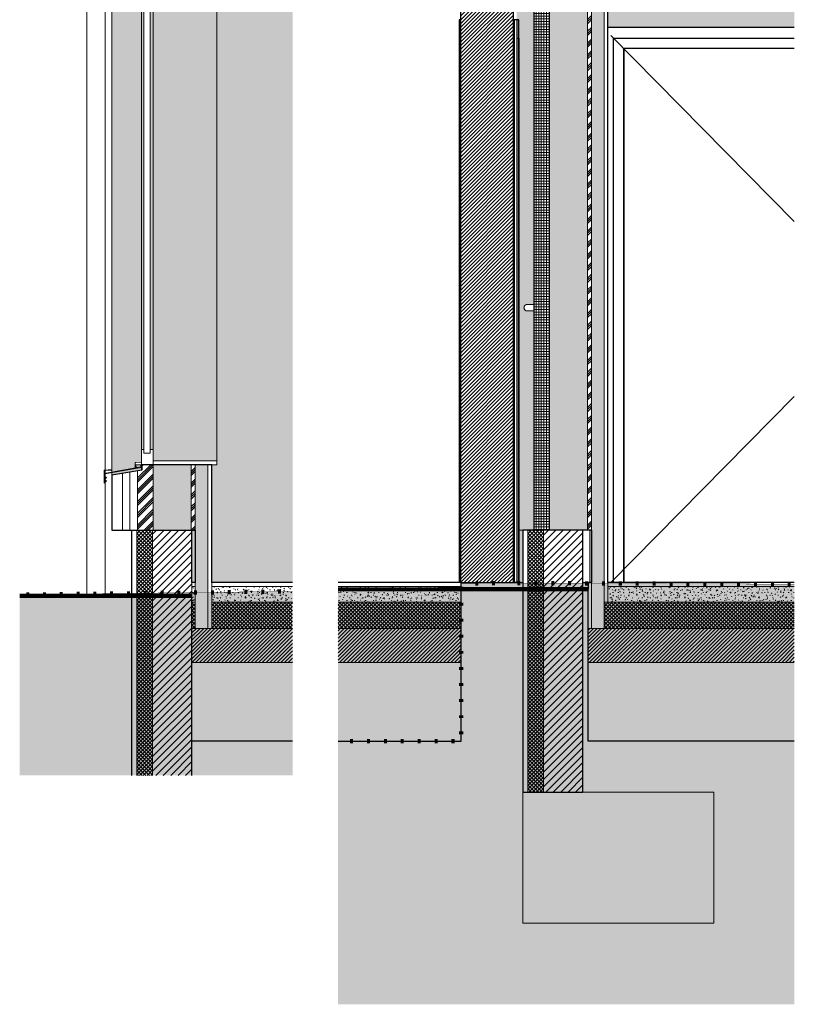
# Model space of a CAD drawing. Header units: millimetres. Extents: x 20598 to 41856, y -1610 to 5878.
# Tile 3 of 7: x 28173 to 31129, y -1610 to 2150. Entities that reach past the tile are written whole.
import ezdxf

# ---------------------------------------------------------------- set-up
doc = ezdxf.new("R2010")
doc.units = ezdxf.units.MM
doc.linetypes.add('A-pointilles', pattern=[0.53, 0, -0.53])
for name, color, linetype, lineweight in [('A-DOOR', 31, 'Continuous', 25), ('A-DOOR-FRAM', 31, 'Continuous', 25), ('A-FLOR', 192, 'Continuous', 13), ('A-FLOR-MCUT', 51, 'Continuous', 13), ('A-FLOR-PATT', 8, 'Continuous', 13), ('A-GENM', 13, 'Continuous', 13), ('A-GLAZ', 151, 'Continuous', 13), ('A-WALL', 113, 'Continuous', 13), ('A-WALL-PATT', 111, 'Continuous', 13), ('C-TOPO', 7, 'A-pointilles', 13), ('C-TOPO-MCUT', 51, 'Continuous', 25), ('C-TOPO-PATT', 8, 'A-pointilles', 13), ('I-WALL', 2, 'Continuous', 13), ('S-BEAM', 12, 'Continuous', 13), ('S-FNDN', 32, 'Continuous', 13)]:
    doc.layers.add(name, color=color, linetype=linetype, lineweight=lineweight)
pattern_1 = [(45, (45961.8, 3183.113), (-22.45064, 22.45064), []), (45, (45969.736, 3183.113), (0, 44.90128), []), (45, (45953.86, 3183.113), (0, 44.90128), [])]
pattern_2 = [(315, (28524.354, 2034.603), (35.55969, -17.7802), [3.143, -22.002]), (315, (28539.911, 2027.936), (35.55969, -17.7802), [3.143, -22.002]), (315, (28524.354, 2025.713), (35.55969, -17.7802), [3.143, -22.002]), (315, (28539.911, 2019.046), (35.55969, -17.7802), [3.143, -22.002]), (341.565, (28526.576, 2032.3805), (71.120241, -17.779653), [7.028, -49.197]), (341.565, (28533.2435, 2030.158), (71.120241, -17.779653), [7.028, -49.197]), (341.565, (28526.576, 2023.4907), (71.120241, -17.779653), [7.028, -49.197]), (341.565, (28533.2435, 2021.268), (71.120241, -17.779653), [7.028, -49.197]), (45, (28539.911, 2032.38), (-35.55969, -17.7802), [3.143, -22.002]), (45, (28524.354, 2025.713), (-35.55969, -17.7802), [3.143, -22.002]), (45, (28539.911, 2023.491), (-35.55969, -17.7802), [3.143, -22.002]), (45, (28524.354, 2016.823), (-35.55969, -17.7802), [3.143, -22.002]), (18.435, (28533.2435, 2030.158), (-71.120241, -17.779653), [7.028, -49.197]), (18.435, (28526.576, 2027.9356), (-71.120241, -17.779653), [7.028, -49.197]), (18.435, (28533.2435, 2021.268), (-71.120241, -17.779653), [7.028, -49.197]), (18.435, (28526.576, 2019.046), (-71.120241, -17.779653), [7.028, -49.197])]
pattern_3 = [(315, (30135.145, 1550), (35.55969, -17.7802), [3.143, -22.002]), (315, (30150.703, 1543.333), (35.55969, -17.7802), [3.143, -22.002]), (315, (30135.145, 1541.11), (35.55969, -17.7802), [3.143, -22.002]), (315, (30150.703, 1534.442), (35.55969, -17.7802), [3.143, -22.002]), (341.565, (30137.367, 1547.7775), (71.120241, -17.779653), [7.028, -49.197]), (341.565, (30144.0353, 1545.5544), (71.120241, -17.779653), [7.028, -49.197]), (341.565, (30137.368, 1538.887), (71.120241, -17.779653), [7.028, -49.197]), (341.565, (30144.0353, 1536.6647), (71.120241, -17.779653), [7.028, -49.197]), (45, (30150.703, 1547.778), (-35.55969, -17.7802), [3.143, -22.002]), (45, (30135.145, 1541.11), (-35.55969, -17.7802), [3.143, -22.002]), (45, (30150.703, 1538.887), (-35.55969, -17.7802), [3.143, -22.002]), (45, (30135.146, 1532.22), (-35.55969, -17.7802), [3.143, -22.002]), (18.435, (30144.0353, 1545.5544), (-71.120241, -17.779653), [7.028, -49.197]), (18.435, (30137.367, 1543.3327), (-71.120241, -17.779653), [7.028, -49.197]), (18.435, (30144.0353, 1536.6647), (-71.120241, -17.779653), [7.028, -49.197]), (18.435, (30137.368, 1534.442), (-71.120241, -17.779653), [7.028, -49.197])]
pattern_4 = [(0, (27743.619, 3183.113), (40.64, 10.16), [3.353, -27.127, 3.353, -27.127, -162.56]), (0, (27743.619, 3183.113), (40.64, 10.16), [-60.96, 3.353, -57.607, 3.353, -27.127, -71.12]), (0, (27743.619, 3183.113), (40.64, 10.16), [-152.4, 3.353, -16.967, 3.353, -47.447]), (120, (27758.859, 3188.193), (-29.118818, 30.115272), [3.353, -27.127, 3.353, -27.127, -162.56]), (120, (27758.859, 3188.193), (-29.118818, 30.115272), [-60.96, 3.353, -57.607, 3.353, -27.127, -71.12]), (120, (27758.859, 3188.193), (-29.118818, 30.115272), [-152.4, 3.353, -16.967, 3.353, -47.447]), (240, (27763.939, 3208.513), (-11.521182, -40.275272), [3.353, -27.127, 3.353, -27.127, -162.56]), (240, (27763.939, 3208.513), (-11.521182, -40.275272), [-60.96, 3.353, -57.607, 3.353, -27.127, -71.12]), (240, (27763.939, 3208.513), (-11.521182, -40.275272), [-152.4, 3.353, -16.967, 3.353, -47.447])]

# ---------------------------------------------------------------- blocks, each defined once
blk = doc.blocks.new('Menuiserie Alu - 1fixe - 100x180cm - Bavette Alu-8372831-COUPE KK_50 - Repère 1')
at = {"layer": 'A-GLAZ'}
for points in [[(-11723.8, 509), (-11722, 509), (-11722, 2191), (-11731, 2191), (-11731, 509)], [(-11691.3, 509), (-11686, 509), (-11686, 2191), (-11698, 2191), (-11698, 509)]]:
    blk.add_hatch(color=30, dxfattribs=at).paths.add_polyline_path(points)
at = {"layer": 'A-GLAZ', "color": 30}
for p, q in [((-11730, 2260), (-11844, 2260)), ((-11844, 2260), (-11844, 2250)), ((-11730, 2250), (-11730, 2260)), ((-11844, 2250), (-11730, 2250)), ((-11686, 2250), (-11731, 2250)), ((-11731, 2250), (-11731, 2191)), ((-11686, 2191), (-11686, 2250)), ((-11731, 2191), (-11722, 2191)), ((-11731, 509), (-11731, 2191)), ((-11698, 2205), (-11722, 2205)), ((-11722, 2205), (-11722, 495)), ((-11722, 2191), (-11722, 2205)), ((-11722, 2205), (-11698, 2205)), ((-11698, 495), (-11698, 2205)), ((-11698, 2205), (-11698, 2191)), ((-11698, 2191), (-11686, 2191)), ((-11686, 2191), (-11686, 509)), ((-11722, 509), (-11731, 509)), ((-11731, 509), (-11731, 450)), ((-11722, 495), (-11722, 509)), ((-11722, 495), (-11698, 495)), ((-11698, 495), (-11722, 495)), ((-11686, 509), (-11698, 509)), ((-11698, 509), (-11698, 495)), ((-11686, 450), (-11686, 509)), ((-11755.4, 456), (-11755.4, 439.9)), ((-11731, 459.5), (-11753.1, 458.4)), ((-11731, 450), (-11731, 459.5)), ((-11443, 465), (-11686, 465)), ((-11686, 465), (-11686, 450)), ((-11443, 450), (-11443, 465)), ((-11755.4, 439.9), (-11750.4, 439.9)), ((-11752.9, 442.4), (-11752.9, 450)), ((-11752.9, 450), (-11731, 450)), ((-11750.4, 442.4), (-11752.9, 442.4)), ((-11750.4, 439.9), (-11750.4, 442.4)), ((-11731, 450), (-11686, 450)), ((-11686, 450), (-11443, 450))]:
    blk.add_line(p, q, dxfattribs=at)
blk.add_arc((-11753, 456), 2.4, 93, 180, dxfattribs=at)
blk = doc.blocks.new('Bavette Aluminium - Bavelle Aluminium-7958409-COUPE KK_50 - Repère 1')
at = {"layer": 'A-GLAZ'}
h = blk.add_hatch(color=30, dxfattribs=at)
h.paths.add_polyline_path([(-11871, 394.3), (-11863.8, 401.5), (-11865.3, 402.9), (-11871, 397.2)])
h.paths.add_polyline_path([(-11873, 417), (-11871, 417.3), (-11871, 427.9), (-11844, 430.2), (-11844, 432.2), (-11873, 429.7), (-11873, 427.9)])
at = {"layer": 'A-GLAZ', "color": 30}
for p, q in [((-11844, 432.2), (-11873, 429.7)), ((-11873, 429.7), (-11873, 417)), ((-11871, 427.9), (-11844, 430.2)), ((-11871, 417.3), (-11871, 427.9)), ((-11865.3, 402.9), (-11871, 397.2)), ((-11871, 394.3), (-11863.8, 401.5)), ((-11863.8, 401.5), (-11865.3, 402.9))]:
    blk.add_line(p, q, dxfattribs=at)
blk = doc.blocks.new('Descente EP avec décalage haut _hôte mur_ - Descente Rectangle 70x110mm-8024657-COUPE KK_50 - Repère 1')
at = {"layer": 'A-GENM', "color": 30}
for p, q in [((-11940, -42), (-11940, 2486.4)), ((-11870, 2486.4), (-11870, 430)), ((-11870, 428), (-11870, 417.5)), ((-11870, 415.5), (-11870, 398.2)), ((-11870, 395.3), (-11870, 385.5)), ((-11870, 382.6), (-11870, -41.2))]:
    blk.add_line(p, q, dxfattribs=at)
blk = doc.blocks.new('Bavette Aluminium - Bavelle Aluminium-8372836-COUPE KK_50 - Repère 1')
at = {"layer": 'A-GLAZ', "color": 30}
for p, q in [((-11733, 441.7), (-11873, 417)), ((-11873, 417), (-11873, 379.6)), ((-11871, 415.3), (-11731, 440)), ((-11871, 384.5), (-11871, 415.3)), ((-11731, 450), (-11733, 450)), ((-11733, 450), (-11733, 441.7)), ((-11731, 440), (-11731, 450)), ((-11873, 379.6), (-11863.8, 388.8)), ((-11865.3, 390.2), (-11871, 384.5)), ((-11863.8, 388.8), (-11865.3, 390.2))]:
    blk.add_line(p, q, dxfattribs=at)
blk = doc.blocks.new('Family - IfcBeam - POUTRE-251834-COUPE EE_50 - Repère 1')
at = {"layer": 'S-BEAM', "color": 250, "lineweight": 18}
blk.add_line((-1021.7, 4829.7), (-1054.7, 4829.7), dxfattribs=at)
blk = doc.blocks.new('Family - IfcBeam - CVT-252052-COUPE EE_50 - Repère 1')
at = {"layer": 'S-BEAM', "color": 250, "lineweight": 18}
for p, q in [((-1150.1, 4726.4), (-1245.2, 4726.4)), ((-1245.2, 4726.4), (-1245.2, 4686.4)), ((-1110.2, 4726.4), (-1150.1, 4726.4)), ((-1110.2, 4631.3), (-1110.2, 4726.4)), ((-1245.2, 4686.4), (-1245.2, 4591.3)), ((-1110.2, 4591.3), (-1110.2, 4631.3)), ((-1245.2, 4591.3), (-1205.3, 4591.3)), ((-1205.3, 4591.3), (-1110.2, 4591.3))]:
    blk.add_line(p, q, dxfattribs=at)
blk = doc.blocks.new('Family - IfcBeam - PANNE-252112-COUPE EE_50 - Repère 1')
at = {"layer": 'S-BEAM', "color": 250, "lineweight": 18}
for p, q in [((-942.9, 4755.7), (-984.8, 4688.1)), ((-897.6, 4727.6), (-942.9, 4755.7)), ((-942.9, 4755.7), (-942.9, 4755.7)), ((-982.1, 4550), (-879.1, 4716.2)), ((-879.1, 4716.2), (-897.6, 4727.6)), ((-984.8, 4688.1), (-1087.7, 4522)), ((-1087.7, 4522), (-1069.3, 4510.5)), ((-1024, 4482.5), (-982.1, 4550)), ((-1069.3, 4510.5), (-1024, 4482.5))]:
    blk.add_line(p, q, dxfattribs=at)
blk = doc.blocks.new('Family - IfcBeam - CVT-252118-COUPE EE_50 - Repère 1')
at = {"layer": 'S-BEAM', "color": 250, "lineweight": 18}
for p, q in [((-448.8, 4126.1), (-474.5, 4084.6)), ((-361.6, 4072), (-448.8, 4126.1)), ((-474.5, 4084.6), (-519.9, 4011.3)), ((-352.4, 4066.4), (-361.6, 4072)), ((-519.9, 4011.3), (-468.7, 3979.6)), ((-468.7, 3979.6), (-380.8, 3925.1)), ((-380.8, 3925.1), (-353.7, 3968.7)), ((-353.7, 3968.7), (-352.4, 3970.9))]:
    blk.add_line(p, q, dxfattribs=at)
blk = doc.blocks.new('Family - IfcBeam - CVT-252122-COUPE EE_50 - Repère 1')
at = {"layer": 'S-BEAM', "color": 250, "lineweight": 18}
for p, q in [((-964.4, 3030), (-1132.7, 3030)), ((-1132.7, 3030), (-1132.7, 2999.8)), ((-907.7, 3030), (-964.4, 3030)), ((-907.7, 2940.2), (-907.7, 3030)), ((-1132.7, 2999.8), (-1132.7, 2910)), ((-907.7, 2910), (-907.7, 2940.2)), ((-1132.7, 2910), (-1076, 2910)), ((-1076, 2910), (-907.7, 2910))]:
    blk.add_line(p, q, dxfattribs=at)
blk = doc.blocks.new('Family - IfcBeam - POUTRE-252128-COUPE EE_50 - Repère 1')
at = {"layer": 'S-BEAM', "color": 250, "lineweight": 18}
for p, q in [((-1054.7, 4824.9), (-943, 4755.6)), ((-879.2, 4716.1), (-352.4, 4389.4))]:
    blk.add_line(p, q, dxfattribs=at)
blk = doc.blocks.new('Family - IfcBeam - POTEAU-252176-COUPE EE_50 - Repère 1')
at = {"layer": 'S-BEAM', "color": 250, "lineweight": 18}
for q in [(-1132.7, 200), (-1159.2, 0)]:
    blk.add_line((-1132.7, 0), q, dxfattribs=at)
blk = doc.blocks.new('Family - IfcBeam - PANNE-252506-COUPE EE_50 - Repère 1')
at = {"layer": 'S-BEAM', "color": 250, "lineweight": 18}
blk.add_line((-934.6, 4775.6), (-934.6, 4775.7), dxfattribs=at)
blk = doc.blocks.new('Family - IfcBeam - POUTRE-252528-COUPE EE_50 - Repère 1')
at = {"layer": 'S-BEAM', "color": 250, "lineweight": 18}
for p, q in [((-1054.7, 3070), (-352.4, 3070)), ((-1054.7, 2870), (-352.4, 2870))]:
    blk.add_line(p, q, dxfattribs=at)
blk = doc.blocks.new('GROUPE SCOLAIRE ST JULIEN - PRO - Ind A_importrevit_ifc-5-COUPE EE_50 - Repère 1')
at = {"layer": 'S-BEAM', "color": 250, "lineweight": 18}
for name in ['Family - IfcBeam - POUTRE-251834-COUPE EE_50 - Repère 1', 'Family - IfcBeam - POUTRE-252128-COUPE EE_50 - Repère 1', 'Family - IfcBeam - PANNE-252112-COUPE EE_50 - Repère 1', 'Family - IfcBeam - PANNE-252506-COUPE EE_50 - Repère 1', 'Family - IfcBeam - CVT-252052-COUPE EE_50 - Repère 1', 'Family - IfcBeam - CVT-252118-COUPE EE_50 - Repère 1', 'Family - IfcBeam - POUTRE-252528-COUPE EE_50 - Repère 1', 'Family - IfcBeam - CVT-252122-COUPE EE_50 - Repère 1', 'Family - IfcBeam - POTEAU-252176-COUPE EE_50 - Repère 1']:
    blk.add_blockref(name, (0, 0), dxfattribs=at)
blk = doc.blocks.new('PINT_ plein-vitré - P90 plein-8388952-COUPE EE_50 - Repère 1')
at = {"layer": 'A-DOOR', "color": 20}
for p, q in [((-352.4, 2120), (-1063.7, 2120)), ((-1043, 0), (-1043, 2080)), ((-1043, 2080), (-352.4, 2080)), ((-352.4, 2040), (-1003, 2040)), ((-1003, 0), (-1003, 2040))]:
    blk.add_line(p, q, dxfattribs=at)
at = {"layer": 'A-DOOR', "color": 30, "lineweight": 13}
for p, q in [((-352.4, 1379.2), (-1053, 2090)), ((-352.4, 710.8), (-1053, 0))]:
    blk.add_line(p, q, dxfattribs=at)
at = {"layer": 'A-DOOR-FRAM', "color": 20}
blk.add_line((-1003, 2040), (-1003, 0), dxfattribs=at)
blk = doc.blocks.new('Ouverture en rectangle - Ouverture en rectangle 480cm-7347521-COUPE EE_50 - Repère 1')
at = {"layer": 'A-DOOR-FRAM'}
for p, q in [((-1627.2, 2150), (-1631.8, 2150)), ((-1631.8, 2150), (-1631.8, 0)), ((-1411.8, 2150), (-1421.8, 2150)), ((-1421.8, 2150), (-1421.8, 0)), ((-1411.8, 2150), (-1411.8, 0)), ((-1404.3, 2150), (-1411.8, 2150)), ((-1404.3, 0), (-1404.3, 2150)), ((-1411.7, 2080), (-1411.7, 0)), ((-1411.7, 2080), (-1404.4, 2080)), ((-1404.4, 2080), (-1404.4, 0)), ((-1411.8, 0), (-1421.8, 0)), ((-1411.7, 0), (-1411.8, 0))]:
    blk.add_line(p, q, dxfattribs=at)
blk = doc.blocks.new('Menuiserie Metallique Chassis porte double - Chassis porte vitrée double-8554777-COUPE EE_50 - Repère 1')
at = {"layer": 'A-DOOR', "color": 30, "lineweight": 13}
for p, q in [((-1346.7, 1062.5), (-1371.7, 1062.5)), ((-1371.7, 1037.5), (-1346.7, 1037.5))]:
    blk.add_line(p, q, dxfattribs=at)
for points, knots in [([(-1371.7, 1062.5), (-1371.9, 1062.5), (-1372.5, 1062.5), (-1373.3, 1062.4), (-1374.1, 1062.3), (-1374.9, 1062.1), (-1375.7, 1061.8), (-1376.4, 1061.6), (-1377.2, 1061.2), (-1377.9, 1060.8), (-1378.6, 1060.4), (-1379.5, 1059.8), (-1380.3, 1059), (-1381.1, 1058.2), (-1381.8, 1057.4), (-1382.5, 1056.3), (-1383.2, 1054.8), (-1383.9, 1052.7), (-1384.2, 1051.1), (-1384.2, 1050)], [0.5, 0.5, 0.5, 0.5, 0.5208333, 0.5416667, 0.5625, 0.5833333, 0.6041667, 0.625, 0.6458333, 0.6666667, 0.6875, 0.7083333, 0.75, 0.7708333, 0.7916667, 0.8333333, 0.875, 0.9166667, 1, 1, 1, 1]), ([(-1384.2, 1050), (-1384.2, 1048.9), (-1383.9, 1047.3), (-1383.2, 1045.2), (-1382.5, 1043.7), (-1381.8, 1042.6), (-1381.1, 1041.8), (-1380.3, 1041), (-1379.3, 1040.1), (-1378.2, 1039.3), (-1377.2, 1038.8), (-1376.4, 1038.4), (-1375.7, 1038.2), (-1374.9, 1037.9), (-1374.1, 1037.7), (-1373.3, 1037.6), (-1372.5, 1037.5), (-1371.9, 1037.5), (-1371.7, 1037.5)], [0, 0, 0, 0, 0.0833333, 0.125, 0.1666667, 0.2083333, 0.2291667, 0.25, 0.2916667, 0.3333333, 0.3541667, 0.375, 0.3958333, 0.4166667, 0.4375, 0.4583333, 0.4791667, 0.5, 0.5, 0.5, 0.5])]:
    blk.add_open_spline(points, degree=3, knots=knots, dxfattribs=at)

msp = doc.modelspace()

# ---------------------------------------------------------------- hatches: boundary and pattern name
at = {"layer": 'A-FLOR-PATT'}
h = msp.add_hatch(dxfattribs=at)
h.set_pattern_fill('FP_26', color=30, style=0, pattern_type=2)
h.set_pattern_definition([(0, (45961.798, 3183.113), (40.64, 10.16), [3.353, -27.127, 3.353, -27.127, -162.56]), (0, (45961.798, 3183.113), (40.64, 10.16), [-60.96, 3.353, -57.607, 3.353, -27.127, -71.12]), (0, (45961.798, 3183.113), (40.64, 10.16), [-152.4, 3.353, -16.967, 3.353, -47.447]), (120, (45977.038, 3188.193), (-29.118818, 30.1152724), [3.353, -27.127, 3.353, -27.127, -162.56]), (120, (45977.038, 3188.193), (-29.118818, 30.1152724), [-60.96, 3.353, -57.607, 3.353, -27.127, -71.12]), (120, (45977.038, 3188.193), (-29.118818, 30.1152724), [-152.4, 3.353, -16.967, 3.353, -47.447]), (240, (45982.118, 3208.513), (-11.521182, -40.2752724), [3.353, -27.127, 3.353, -27.127, -162.56]), (240, (45982.118, 3208.513), (-11.521182, -40.2752724), [-60.96, 3.353, -57.607, 3.353, -27.127, -71.12]), (240, (45982.118, 3208.513), (-11.521182, -40.2752724), [-152.4, 3.353, -16.967, 3.353, -47.447])])
h.paths.add_polyline_path([(28905.4, -75), (29214.1, -75), (29214.1, -15), (28905.4, -15), (28905.4, -31.2)])
h.paths.add_polyline_path([(28829.9, -75), (28842.4, -75), (28842.4, -15), (28829.9, -15), (28829.9, -50)])
h = msp.add_hatch(dxfattribs=at)
h.set_pattern_fill('FP_41', color=256, style=0, pattern_type=2)
h.set_pattern_definition(pattern_4)
h.paths.add_polyline_path([(29388, -75), (29857.5, -75), (29857.5, -15), (29388, -15), (29388, -19.8)])
h = msp.add_hatch(dxfattribs=at)
h.set_pattern_fill('FP_41', color=30, style=0, pattern_type=2)
h.set_pattern_definition(pattern_4)
h.paths.add_polyline_path([(30911.7, -75), (31129.4, -75), (31129.4, -15), (30418.1, -15), (30418.1, -75), (30694, -75)])
h = msp.add_hatch(dxfattribs=at)
h.set_pattern_fill('FP_27', color=30, angle=-135, style=0, pattern_type=2)
h.set_pattern_definition([(225, (51041.155, 9e-13), (7.071068, -7.071068), []), (315, (51041.155, 9e-13), (7.071068, 7.071068), [])])
h.paths.add_polyline_path([(28829.9, -175), (28842.4, -175), (28842.4, -75), (28829.9, -75), (28829.9, -131.9)])
h.paths.add_polyline_path([(29214.1, -175), (29214.1, -75), (28905.4, -75), (28905.4, -175), (28953.7, -175)])
h = msp.add_hatch(dxfattribs=at)
h.set_pattern_fill('FP_43', color=256, angle=-225, style=0, pattern_type=2)
h.set_pattern_definition([(225, (15061.612, -2e-12), (7.071068, -7.071068), []), (315, (15061.612, -2e-12), (7.071068, 7.071068), [])])
h.paths.add_polyline_path([(29823.3, -175), (29857.5, -175), (29857.5, -75), (29388, -75), (29388, -175), (29605.7, -175)])
h = msp.add_hatch(dxfattribs=at)
h.set_pattern_fill('FP_3', color=30, angle=-225, style=0, pattern_type=2)
h.set_pattern_definition([(225, (40196.89, 9e-13), (7.071068, -7.071068), []), (315, (40196.89, 9e-13), (7.071068, 7.071068), [])])
h.paths.add_polyline_path([(30694, -175), (31129.4, -175), (31129.4, -75), (30403.1, -75), (30403.1, -175), (30476.4, -175)])
h = msp.add_hatch(dxfattribs=at)
h.set_pattern_fill('FP_28', color=30, angle=-135, style=0, pattern_type=2)
h.set_pattern_definition([(225, (51041.155, 9e-13), (7.071068, -7.071068), [])])
h.paths.add_polyline_path([(28829.9, -305), (29214.1, -305), (29214.1, -175), (28829.9, -175)])
h = msp.add_hatch(dxfattribs=at)
h.set_pattern_fill('FP_44', color=256, angle=-225, style=0, pattern_type=2)
h.set_pattern_definition([(225, (15061.612, -2e-12), (7.071068, -7.071068), [])])
h.paths.add_polyline_path([(29857.5, -305), (29857.5, -175), (29388, -175), (29388, -305), (29823.3, -305)])
h = msp.add_hatch(dxfattribs=at)
h.set_pattern_fill('FP_4', color=30, angle=-225, style=0, pattern_type=2)
h.set_pattern_definition([(225, (40196.89, 9e-13), (7.071068, -7.071068), [])])
h.paths.add_polyline_path([(30694, -305), (31129.4, -305), (31129.4, -175), (30342.6, -175), (30342.6, -305)])
h = msp.add_hatch(dxfattribs=at)
h.set_pattern_fill('FP_25', color=30, angle=48.0128, style=0, pattern_type=2)
h.set_pattern_definition([(48.0128, (51023.1539, -24.9996), (200.00003942, 224.99979011), [3.363, -332.977]), (4.9698, (51025.4036, -22.4999), (-300.0000682, -25.00018824), [5.772, -571.398]), (312.5108, (51031.1539, -22.0004), (-250.00180761, 274.99897216), [4.07, -402.901]), (87.2738, (51040.9038, -15.7503), (-24.99889341, -499.99985718), [5.256, -520.339]), (112.8338, (51041.1543, -10.5001), (125.00056872, -300.000048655), [5.154, -510.234]), (177.2738, (51039.1539, -5.7494), (499.99985718, -24.99889341), [5.256, -520.339]), (217.6938, (51033.9037, -5.5003), (325.001533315, 249.997185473), [6.951, -688.121]), (252.2558, (51028.404, -9.7501), (-174.995457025, -550.00141064), [6.562, -649.658]), (301.4298, (51026.404, -15.9994), (200.00144224, -324.99958427), [5.274, -522.102]), (355.2368, (51029.1539, -20.5004), (-274.99998434, 24.9977252), [6.021, -295.019]), (42.3978, (51035.1536, -21.00034), (299.99846699, 275.002081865), [7.786, -770.834]), (318.8138, (51016.1537, -15.5001), (174.99970219, -150.00094556), [2.658, -263.096]), (351.4688, (51018.1533, -17.25), (-324.9993126, 50.0022454), [5.056, -500.538]), (44.9998, (51023.154, -18), (8.7e-05, 25.000467), [3.536, -31.82]), (23.1988, (51024.904, -20.9995), (-124.9998647, -50.00010837), [1.904, -188.49]), (111.8018, (51026.654, -20.2496), (25.001046, -75.000134), [2.693, -131.937]), (210.9638, (51025.6542, -17.7503), (-75.0004093, -49.9997834), [4.373, -141.401]), (341.5648, (51021.904, -20), (-49.9999274, 25.000554), [3.162, -75.895]), (196.3898, (51041.154, -20.2498), (-249.99975678, -75.00133696), [4.43, -438.571]), (250.3458, (51036.904, -21.4995), (100.00221642, 274.99955201), [3.717, -367.935]), (113.1988, (51021.904, -24.9995), (50.00010837, -124.9998647), [3.808, -186.586]), (163.6108, (51020.4043, -21.4998), (250.00054218, -74.99871896), [4.43, -438.571]), (159.4438, (51041.154, -4.7498), (124.99957605, -50.0001987), [4.272, -209.328]), (114.7748, (51037.1536, -3.2496), (124.99839102, -275.00061781), [3.579, -354.366]), (246.8018, (51021.654, 0.0005), (-49.99879937, -125.0003883), [3.808, -186.586]), (197.3538, (51020.1544, -3.5), (324.99981045, 99.99893689), [4.191, -414.886]), (249.4438, (51033.904, -0.0006), (50.0001987, 124.99957605), [2.136, -211.464]), (281.3098, (51023.1537, 9e-05), (24.9998692, -100.0000673), [1.275, -126.201]), (345.9638, (51023.4036, -1.25), (-75.0000379, 24.9995452), [5.154, -97.924]), (6.0088, (51028.404, -2.5), (-249.99965575, -24.99861302), [4.776, -472.848]), (123.6898, (51025.653, -15.5), (24.9995497, -50.0002377), [3.606, -86.533]), (173.1568, (51023.6537, -12.5003), (-424.99971012, 50.00317098), [6.295, -623.189]), (240.9458, (51017.4043, -11.7501), (99.99866725, 175.00097), [2.574, -254.817]), (269.9998, (51016.154, -14), (24.999913, -25.000087), [1.5, -23.5]), (300.2568, (51028.9038, -3.2497), (-100.00050365, 174.9992445), [3.473, -343.838]), (228.0128, (51030.6541, -6.2498), (-200.00003942, -224.99979011), [6.727, -329.614]), (179.9998, (51026.154, -11.25), (-25.000087, -24.999913), [6.5, -18.5]), (145.3048, (51019.6545, -11.25), (250.0001063, -175.00020575), [3.953, -391.332]), (74.0548, (51016.4042, -9), (24.99955545, 99.9996749), [3.64, -178.363]), (27.6458, (51017.404, -5.5006), (475.000802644, 249.99906099), [5.927, -586.737]), (355.4258, (51022.6541, -2.7495), (325.00028138, -25.00160861), [6.27, -620.727])])
h.paths.add_polyline_path([(29214.1, -605), (29214.1, -305), (28829.9, -305), (28829.9, -605)])
h = msp.add_hatch(dxfattribs=at)
h.set_pattern_fill('FP_42', color=256, angle=-41.9872, style=0, pattern_type=2)
h.set_pattern_definition([(48.0128, (15043.612, -25), (200.00003942, 224.9997901), [3.363, -332.977]), (4.9698, (15045.8623, -22.4995), (-300.0000682, -25.00018824), [5.772, -571.398]), (312.5108, (15051.6126, -22), (-250.0018076, 274.99897216), [4.07, -402.901]), (87.2738, (15061.3625, -15.75), (-24.99889341, -499.99985718), [5.256, -520.339]), (112.8338, (15061.6124, -10.5005), (125.00056872, -300.00004866), [5.154, -510.234]), (177.2738, (15059.6119, -5.7498), (499.99985718, -24.99889341), [5.256, -520.339]), (217.6938, (15054.3625, -5.49995), (325.001533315, 249.997185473), [6.951, -688.121]), (252.2558, (15048.8627, -9.7497), (-174.995457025, -550.00141064), [6.562, -649.658]), (301.4298, (15046.862, -15.9998), (200.00144224, -324.99958427), [5.274, -522.102]), (355.2368, (15049.6126, -20.5), (-274.99998434, 24.9977252), [6.021, -295.019]), (42.3978, (15055.6123, -21), (299.99846699, 275.002081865), [7.786, -770.834]), (318.8141, (15036.6124, -15.4998), (175.0004876, -150.00002926), [2.658, -263.096]), (351.4688, (15038.6121, -17.2497), (-324.9993126, 50.0022454), [5.056, -500.538]), (44.9998, (15043.612, -18), (8.7e-05, 25.000467), [3.536, -31.82]), (23.1988, (15045.362, -21), (-124.9998647, -50.0001084), [1.904, -188.49]), (111.8018, (15047.112, -20.25), (25.001046, -75.000134), [2.693, -131.937]), (210.9638, (15046.113, -17.75), (-75.0004093, -49.9997834), [4.373, -141.401]), (341.5648, (15042.362, -20), (-49.9999274, 25.000554), [3.162, -75.895]), (196.3898, (15061.6121, -20.2502), (-249.99975678, -75.00133696), [4.43, -438.571]), (250.3458, (15057.3621, -21.4999), (100.00221642, 274.999552), [3.717, -367.935]), (113.1988, (15042.362, -25), (50.0001084, -124.9998647), [3.808, -186.586]), (163.6108, (15040.8623, -21.5002), (250.00054218, -74.99871896), [4.43, -438.571]), (159.4438, (15061.612, -4.7502), (124.99957605, -50.0001987), [4.272, -209.328]), (114.7748, (15057.6117, -3.25), (124.99839102, -275.00061781), [3.579, -354.366]), (246.8018, (15042.112, 6e-05), (-49.9987994, -125.0003883), [3.808, -186.586]), (197.3538, (15040.6124, -3.5003), (324.99981045, 99.99893689), [4.191, -414.886]), (249.4438, (15054.3626, -0.0002), (50.0001987, 124.99957605), [2.136, -211.464]), (281.3098, (15043.6124, 0.0004), (24.9998692, -100.0000673), [1.275, -126.201]), (345.9638, (15043.8623, -1.2496), (-75.000038, 24.9995452), [5.154, -97.924]), (6.0088, (15048.8621, -2.5004), (-249.99965575, -24.99861302), [4.776, -472.848]), (123.6898, (15046.112, -15.5), (24.9995497, -50.0002377), [3.606, -86.533]), (173.1568, (15044.1125, -12.5), (-424.99971012, 50.00317098), [6.295, -623.189]), (240.9458, (15037.8624, -11.7505), (99.99866725, 175.00097), [2.574, -254.817]), (269.9998, (15036.613, -14), (24.999913, -25.000087), [1.5, -23.5]), (300.2568, (15049.3618, -3.2501), (-100.00050365, 174.9992445), [3.473, -343.838]), (228.0128, (15051.1122, -6.2502), (-200.00003942, -224.9997901), [6.727, -329.614]), (179.9998, (15046.612, -11.25), (-25.000087, -24.999913), [6.5, -18.5]), (145.3048, (15040.1126, -11.2504), (250.0001063, -175.00020575), [3.953, -391.332]), (74.0548, (15036.8623, -9.0006), (24.99955545, 99.9996749), [3.64, -178.363]), (27.6458, (15037.8627, -5.5002), (475.000802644, 249.99906099), [5.927, -586.737]), (355.4258, (15043.1121, -2.7499), (325.00028138, -25.00160861), [6.27, -620.727])])
h.paths.add_polyline_path([(29388, -605), (29857.5, -605), (29857.5, -305), (29388, -305)])
h = msp.add_hatch(dxfattribs=at)
h.set_pattern_fill('FP_40', color=30, angle=-41.9872, style=0, pattern_type=2)
h.set_pattern_definition([(48.0128, (40178.8906, -24.9998), (200.00003942, 224.9997901), [3.363, -332.977]), (4.9698, (40181.1403, -22.5001), (-300.0000682, -25.00018824), [5.772, -571.398]), (312.5108, (40186.8898, -21.9999), (-250.0018076, 274.99897216), [4.07, -402.901]), (87.2738, (40196.6405, -15.7505), (-24.99889341, -499.99985718), [5.256, -520.339]), (112.8338, (40196.8902, -10.4997), (125.00056872, -300.00004866), [5.154, -510.234]), (177.2738, (40194.8906, -5.7496), (499.99985718, -24.99889341), [5.256, -520.339]), (217.6938, (40189.64045, -5.5005), (325.001533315, 249.99718547), [6.951, -688.121]), (252.2558, (40184.1407, -9.7503), (-174.995457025, -550.00141064), [6.562, -649.658]), (301.4298, (40182.1407, -15.9996), (200.00144224, -324.99958427), [5.274, -522.102]), (355.2368, (40184.8898, -20.5), (-274.99998434, 24.9977252), [6.021, -295.019]), (42.3978, (40190.8903, -21.00055), (299.99846699, 275.002081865), [7.786, -770.834]), (318.8141, (40171.8904, -15.5003), (175.0004876, -150.00002926), [2.658, -263.096]), (351.4688, (40173.89, -17.2503), (-324.9993126, 50.0022454), [5.056, -500.538]), (44.9998, (40178.89, -18), (8.7e-05, 25.000467), [3.536, -31.82]), (23.1988, (40180.6407, -20.9997), (-124.9998647, -50.0001084), [1.904, -188.49]), (111.8018, (40182.3906, -20.25), (25.001046, -75.000134), [2.693, -131.937]), (210.9638, (40181.39, -17.75), (-75.0004093, -49.9997834), [4.373, -141.401]), (341.5648, (40177.64, -20), (-49.9999274, 25.000554), [3.162, -75.895]), (196.3898, (40196.8908, -20.25), (-249.99975678, -75.00133696), [4.43, -438.571]), (250.3458, (40192.6408, -21.4997), (100.00221642, 274.999552), [3.717, -367.935]), (113.1988, (40177.6408, -24.9997), (50.0001084, -124.9998647), [3.808, -186.586]), (163.6108, (40176.141, -21.5), (250.00054218, -74.99871896), [4.43, -438.571]), (159.4438, (40196.8907, -4.75), (124.99957605, -50.0001987), [4.272, -209.328]), (114.7748, (40192.8904, -3.2498), (124.99839102, -275.0006178), [3.579, -354.366]), (246.8018, (40177.3907, 0.0003), (-49.9987994, -125.0003883), [3.808, -186.586]), (197.3538, (40175.8903, -3.4995), (324.99981045, 99.99893689), [4.191, -414.886]), (249.4438, (40189.6399, -0.0001), (50.0001987, 124.99957605), [2.136, -211.464]), (281.3098, (40178.8904, -0.0001), (24.9998692, -100.0000673), [1.275, -126.201]), (345.9638, (40179.14, -1.25), (-75.000038, 24.9995452), [5.154, -97.924]), (6.0088, (40184.1407, -2.5002), (-249.99965575, -24.99861302), [4.776, -472.848]), (123.6898, (40181.39, -15.5), (24.9995497, -50.0002377), [3.606, -86.533]), (173.1568, (40179.3904, -12.5005), (-424.99971012, 50.00317098), [6.295, -623.189]), (240.9458, (40173.1403, -11.7497), (99.99866725, 175.00097), [2.574, -254.817]), (269.9998, (40171.89, -14), (24.99991, -25.00009), [1.5, -23.5]), (300.2568, (40184.6405, -3.25), (-100.00050365, 174.9992445), [3.473, -343.838]), (228.0128, (40186.3908, -6.25), (-200.00003942, -224.9997901), [6.727, -329.614]), (179.9998, (40181.89, -11.25), (-25.00009, -24.99991), [6.5, -18.5]), (145.3048, (40175.3905, -11.2496), (250.0001063, -175.00020575), [3.953, -391.332]), (74.0548, (40172.1402, -8.9997), (24.9995554, 99.9996749), [3.64, -178.363]), (27.6458, (40173.1399, -5.5001), (475.00080264, 249.99906099), [5.927, -586.737]), (355.4258, (40178.3908, -2.7497), (325.00028138, -25.00160861), [6.27, -620.727])])
h.paths.add_polyline_path([(31129.4, -605), (31129.4, -305), (30342.6, -305), (30342.6, -605), (30694, -605)])
at = {"layer": 'A-WALL'}
for points in [[(30135.1, 200), (30135.1, 1037.5), (30110.1, 1037.5), (30106.9, 1037.9), (30103.9, 1039.2), (30101.3, 1041.2), (30099.3, 1043.8), (30098.1, 1046.8), (30097.6, 1050), (30098.1, 1053.2), (30099.3, 1056.3), (30101.3, 1058.8), (30103.9, 1060.8), (30106.9, 1062.1), (30110.1, 1062.5), (30135.1, 1062.5), (30135.1, 2900), (30069.3, 2900), (30069.3, 2150), (30077.5, 2150), (30077.5, 200), (30112.6, 200)], [(28637.4, 430), (28638.4, 430.2), (28638.4, 450), (28637.4, 450), (28637.4, 430.2)], [(30355.1, 0), (30355.1, 200), (30349.1, 200), (30349.1, 0)]]:
    msp.add_hatch(color=30, dxfattribs=at).paths.add_polyline_path(points)
h = msp.add_hatch(color=30, dxfattribs=at)
h.paths.add_polyline_path([(29869, -2.3), (30024.7, -1.4), (30067.4, -1.6), (30067.4, 0), (29869, 0), (29869, -1.4)])
h.paths.add_polyline_path([(30092.6, 0), (30092.6, 200), (30077.5, 200), (30077.5, 0)])
at = {"layer": 'A-WALL-PATT'}
h = msp.add_hatch(dxfattribs=at)
h.set_pattern_fill('FP_50', color=256, angle=135, style=0, pattern_type=2)
h.set_pattern_definition([(45, (31481.806, 0), (-7.071068, 7.071068), [])])
h.paths.add_polyline_path([(30057.5, 0), (30057.5, 3840), (29388, 3840), (29388, 2438.4), (29854.6, 2438.4), (29854.6, 0), (30041, 0)])
h = msp.add_hatch(dxfattribs=at)
h.set_pattern_fill('FP_36', color=30, style=0, pattern_type=2)
h.set_pattern_definition([(0, (27743.619, 3183.113), (0, 10), []), (90, (27743.619, 3183.113), (-10, 6e-16), [])])
h.paths.add_polyline_path([(30149.9, 200), (30195.1, 200), (30195.1, 2900), (30135.1, 2900), (30135.1, 200)])
h = msp.add_hatch(dxfattribs=at)
h.set_pattern_fill('FP_34', color=30, angle=-225, style=0, pattern_type=2)
h.set_pattern_definition(pattern_3)
h.paths.add_polyline_path([(30204.3, 200), (30340.1, 200), (30340.1, 2900), (30195.1, 2900), (30195.1, 200)])
h = msp.add_hatch(dxfattribs=at)
h.set_pattern_fill('FP_35', color=30, style=0, pattern_type=2)
h.set_pattern_definition([(45, (27743.62, 3183.113), (-22.45064, 22.45064), []), (45, (27751.556, 3183.113), (0, 44.90128), []), (45, (27735.68, 3183.113), (0, 44.90128), [])])
h.paths.add_polyline_path([(30355.1, 200), (30355.1, 2900), (30340.1, 2900), (30340.1, 200)])
h = msp.add_hatch(dxfattribs=at)
h.set_pattern_fill('FP_34', color=30, angle=-225, style=0, pattern_type=2)
h.set_pattern_definition(pattern_3)
h.paths.add_polyline_path([(30355.1, -175), (30403.1, -175), (30403.1, 2900), (30355.1, 2900), (30355.1, -133.4)])
h = msp.add_hatch(dxfattribs=at)
h.set_pattern_fill('FP_29', color=30, style=0, pattern_type=2)
h.set_pattern_definition(pattern_1)
h.paths.add_polyline_path([(28628.2, 200), (28682.4, 200), (28682.4, 450), (28638.4, 450), (28638.4, 430.2), (28622.4, 427.4), (28622.4, 200)])
h.paths.add_polyline_path([(28677, 2250), (28682.4, 2250), (28682.4, 2486.4), (28622.4, 2486.4), (28622.4, 2260), (28637.4, 2260), (28637.4, 2251.5), (28638.4, 2251.5), (28638.4, 2250), (28660.8, 2250)])
h = msp.add_hatch(dxfattribs=at)
h.set_pattern_fill('FP_30', color=30, angle=-135, style=0, pattern_type=2)
h.set_pattern_definition(pattern_2)
h.paths.add_polyline_path([(28827.4, 200), (28827.4, 450), (28682.4, 450), (28682.4, 200), (28823.5, 200)])
h.paths.add_polyline_path([(28682.4, 2250), (28827.4, 2250), (28827.4, 2486.4), (28682.4, 2486.4), (28682.4, 2253.5)])
h = msp.add_hatch(dxfattribs=at)
h.set_pattern_fill('FP_29', color=30, style=0, pattern_type=2)
h.set_pattern_definition(pattern_1)
h.paths.add_polyline_path([(28842.4, 200), (28842.4, 450), (28827.4, 450), (28827.4, 200)])
h.paths.add_polyline_path([(28842.4, 2250), (28842.4, 2486.4), (28827.4, 2486.4), (28827.4, 2250)])
h = msp.add_hatch(dxfattribs=at)
h.set_pattern_fill('FP_30', color=30, angle=-135, style=0, pattern_type=2)
h.set_pattern_definition(pattern_2)
h.paths.add_polyline_path([(28890.4, -175), (28890.4, 450), (28842.4, 450), (28842.4, -175)])
h.paths.add_polyline_path([(28842.4, 2250), (28890.4, 2250), (28890.4, 2486.4), (28842.4, 2486.4), (28842.4, 2285)])
h = msp.add_hatch(color=30, dxfattribs=at)
h.paths.add_polyline_path([(28524.4, 410.1), (28637.4, 430), (28637.4, 440), (28524.4, 420.1), (28524.4, 415.3)])
h.paths.add_polyline_path([(28524.4, 422.1), (28635.4, 441.7), (28635.4, 450), (28615.4, 450), (28615.4, 442.4), (28617.9, 442.4), (28617.9, 439.9), (28612.9, 439.9), (28612.9, 456), (28613.6, 457.6), (28615.4, 458.4), (28637.4, 459.5), (28637.4, 2250), (28524.4, 2250), (28524.4, 441.7)])
h = msp.add_hatch(dxfattribs=at)
h.set_pattern_fill('FP_32', color=30, angle=-135, style=0, pattern_type=2)
h.set_pattern_definition([(315, (28599.854, -300), (7.07107, 7.07107), []), (45, (28599.854, -300), (-7.07107, 7.07107), [])])
h.paths.add_polyline_path([(28619.9, -736.2), (28679.9, -736.2), (28679.9, 200), (28619.9, 200), (28619.9, -333.3)])
h = msp.add_hatch(dxfattribs=at)
h.set_pattern_fill('FP_31', color=30, style=0, pattern_type=2)
h.set_pattern_definition([(45, (45961.798, 3183.113), (-14.142136, 14.142136), [])])
h.paths.add_polyline_path([(28679.9, -736.2), (28829.9, -736.2), (28829.9, 200), (28679.9, 200), (28679.9, -333.3)])
h = msp.add_hatch(dxfattribs=at)
h.set_pattern_fill('FP_46', color=30, angle=-225, style=0, pattern_type=2)
h.set_pattern_definition([(315, (30092.646, -300), (7.07107, 7.07107), []), (45, (30092.646, -300), (-7.07107, 7.07107), [])])
h.paths.add_polyline_path([(30172.6, -800), (30172.6, 200), (30112.6, 200), (30112.6, -800)])
h = msp.add_hatch(dxfattribs=at)
h.set_pattern_fill('FP_45', color=30, style=0, pattern_type=2)
h.set_pattern_definition([(45, (27743.62, 3183.113), (-14.142136, 14.142136), [])])
h.paths.add_polyline_path([(30322.6, -800), (30322.6, 200), (30172.6, 200), (30172.6, -800)])
at = {"layer": 'C-TOPO-PATT'}
for points in [[(28693.3, -736.2), (29214.1, -736.2), (29214.1, -33.4), (28172.6, -45.9), (28172.6, -736.2)], [(29551.1, -1610.4), (31129.4, -1610.4), (31129.4, -5.9), (30024.7, -1.4), (29857.5, -3.4), (29857.5, -605), (29388, -605), (29388, -1610.4)]]:
    msp.add_hatch(color=40, dxfattribs=at).paths.add_polyline_path(points)
at = {"layer": 'C-TOPO-PATT', "linetype": 'Continuous'}
for points in [[(30033.1, -1610.4), (31129.4, -1610.4), (31129.4, -605), (30342.6, -605), (30342.6, -25), (30024.7, -25.3), (29769.2, -25.1), (29388, -25.8), (29388, -1610.4)], [(28797.3, -736.2), (29214.1, -736.2), (29214.1, -605), (28829.9, -605), (28829.9, -50), (28172.6, -50), (28172.6, -736.2), (28693.3, -736.2)]]:
    msp.add_hatch(color=256, dxfattribs=at).paths.add_polyline_path(points)
at = {"layer": 'I-WALL'}
h = msp.add_hatch(color=30, dxfattribs=at)
h.paths.add_polyline_path([(30428.9, 2120), (31129.4, 2120), (31129.4, 2500), (30418.1, 2500), (30418.1, 2120), (30428.5, 2120)])
h.paths.add_polyline_path([(30427.1, 2565), (31129.4, 2565), (31129.4, 2870), (30427.1, 2870), (30427.1, 2707)])
h = msp.add_hatch(color=30, dxfattribs=at)
h.paths.add_polyline_path([(28905.4, 0), (29214.1, 0), (29214.1, 2486.4), (28905.4, 2486.4), (28905.4, 2250), (28925.4, 2250), (28925.4, 450), (28905.4, 450), (28905.4, 69.5)])
h.paths.add_polyline_path([(28842.4, 0), (28842.4, 200), (28829.9, 200), (28829.9, 0)])
msp.add_hatch(color=30, dxfattribs=at).paths.add_polyline_path([(28682.4, 465), (28925.4, 465), (28925.4, 2231), (28682.4, 2231), (28682.4, 466)])

# ---------------------------------------------------------------- linework, layer by layer
at = {"layer": 'A-FLOR', "color": 20, "lineweight": 25}
for p, q in [((28842.4, 0), (28829.9, 0)), ((29214.1, 0), (28905.4, 0)), ((30355.1, 0), (30342.6, 0)), ((30342.6, 0), (30342.6, -25)), ((31129.4, 0), (30418.1, 0))]:
    msp.add_line(p, q, dxfattribs=at)
at = {"layer": 'A-FLOR', "lineweight": 25}
for p, q in [((29857.5, 0), (29388, 0)), ((29857.5, -605), (29857.5, 0)), ((29388, -605), (29857.5, -605))]:
    msp.add_line(p, q, dxfattribs=at)
at = {"layer": 'A-FLOR'}
msp.add_line((29869, 0), (29869, -2.3), dxfattribs=at)
at = {"layer": 'A-FLOR', "color": 30}
for p, q in [((30067.4, 0), (30067.4, -1.6)), ((30070, 0), (30092.6, 0))]:
    msp.add_line(p, q, dxfattribs=at)
at = {"layer": 'A-FLOR-MCUT', "color": 30}
for p, q in [((28842.4, -175), (28842.4, 0)), ((28905.4, 0), (28905.4, -175)), ((28842.4, -15), (28829.9, -15)), ((29214.1, -15), (28905.4, -15)), ((31129.4, -15), (30418.1, -15)), ((28842.4, -75), (28829.9, -75)), ((29214.1, -75), (28905.4, -75)), ((30403.1, -75), (30403.1, -175)), ((31129.4, -75), (30403.1, -75)), ((29214.1, -175), (28829.9, -175)), ((31129.4, -175), (30342.6, -175)), ((29214.1, -305), (28829.9, -305)), ((31129.4, -305), (30342.6, -305))]:
    msp.add_line(p, q, dxfattribs=at)
at = {"layer": 'A-FLOR-MCUT'}
for p, q in [((29857.5, -15), (29388, -15)), ((29857.5, -75), (29388, -75)), ((29857.5, -175), (29388, -175)), ((29857.5, -305), (29388, -305))]:
    msp.add_line(p, q, dxfattribs=at)
at = {"layer": 'A-WALL', "lineweight": 25}
for p, q in [((30057.5, 0), (30057.5, 2900)), ((29854.6, 2438.4), (29854.6, 0)), ((29854.6, 0), (30057.5, 0))]:
    msp.add_line(p, q, dxfattribs=at)
at = {"layer": 'A-WALL', "color": 20, "lineweight": 25}
for p, q in [((30135.1, 2900), (30135.1, 200)), ((30418.1, 0), (30418.1, 2500)), ((28638.4, 430.2), (28524.4, 410.1)), ((28905.4, 450), (28638.4, 450)), ((28638.4, 450), (28638.4, 430.2)), ((28905.4, 0), (28905.4, 450)), ((28524.4, 410.1), (28524.4, 200)), ((28524.4, 200), (28842.4, 200)), ((28599.9, 200), (28599.9, -736.2)), ((28829.9, 0), (28829.9, 200)), ((28842.4, 200), (28842.4, 0)), ((30092.6, 200), (30092.6, -800)), ((30355.1, 200), (30092.6, 200)), ((30322.6, -800), (30322.6, 200)), ((30355.1, 200), (30355.1, 0)), ((28829.9, -736.2), (28829.9, -605)), ((30092.6, -800), (30322.6, -800))]:
    msp.add_line(p, q, dxfattribs=at)
at = {"layer": 'A-WALL', "color": 30}
for p, q in [((30195.1, 200), (30195.1, 2900)), ((30340.1, 200), (30340.1, 2900)), ((30355.1, 200), (30355.1, 2900)), ((30403.1, -75), (30403.1, 2900)), ((28524.4, 422.1), (28524.4, 2250)), ((28524.4, 410.1), (28524.4, 420.1)), ((28564.4, 417.1), (28564.4, 200)), ((28593.4, 422.2), (28593.4, 200)), ((28622.4, 427.4), (28622.4, 200)), ((28637.4, 430), (28637.4, 440)), ((28682.4, 450), (28682.4, 200)), ((28827.4, 450), (28827.4, 200)), ((28842.4, 450), (28842.4, 200)), ((28890.4, 450), (28890.4, -175)), ((28619.9, -736.2), (28619.9, 200)), ((28679.9, -736.2), (28679.9, 200)), ((30092.6, 200), (30077.5, 200)), ((30112.6, -800), (30112.6, 200)), ((30172.6, -800), (30172.6, 200)), ((28829.9, -50), (28829.9, 0)), ((30355.1, 0), (30355.1, -175)), ((30418.1, -75), (30418.1, 0)), ((28842.4, -175), (28905.4, -175))]:
    msp.add_line(p, q, dxfattribs=at)
at = {"layer": 'A-WALL'}
msp.add_line((30057.5, 0), (30060.1, 0), dxfattribs=at)
at = {"layer": 'C-TOPO', "color": 60, "lineweight": 140}
for p, q in [((29214.1, -33.4), (28172.6, -45.9)), ((30024.7, -1.4), (29857.5, -3.4)), ((29857.5, -3.4), (29857.5, -605)), ((31129.4, -5.9), (30024.7, -1.4)), ((29857.5, -605), (29388, -605))]:
    msp.add_line(p, q, dxfattribs=at)
at = {"layer": 'C-TOPO', "linetype": 'Continuous', "lineweight": 140}
for p, q in [((29769.2, -25.1), (29388, -25.8)), ((30024.7, -25.3), (29769.2, -25.1)), ((30342.6, -25), (30024.7, -25.3)), ((28829.9, -50), (28172.6, -50))]:
    msp.add_line(p, q, dxfattribs=at)
at = {"layer": 'C-TOPO', "color": 40}
msp.add_line((29858.9, -2.4), (29857.5, -3.4), dxfattribs=at)
at = {"layer": 'C-TOPO-MCUT'}
for p, q in [((30342.6, -605), (30342.6, -25)), ((28829.9, -605), (28829.9, -50)), ((29214.1, -605), (28829.9, -605)), ((31129.4, -605), (30342.6, -605))]:
    msp.add_line(p, q, dxfattribs=at)
at = {"layer": 'I-WALL', "color": 30}
msp.add_line((28925.4, 465), (28925.4, 2231), dxfattribs=at)
at = {"layer": 'S-FNDN', "color": 30}
for p, q in [((30092.6, -800), (30092.6, -1300)), ((30822.6, -800), (30322.6, -800)), ((30822.6, -1300), (30822.6, -800)), ((30092.6, -1300), (30822.6, -1300))]:
    msp.add_line(p, q, dxfattribs=at)

# ---------------------------------------------------------------- block references
at = {"color": 10, "lineweight": 5}
msp.add_blockref('GROUPE SCOLAIRE ST JULIEN - PRO - Ind A_importrevit_ifc-5-COUPE EE_50 - Repère 1', (31481.8, 0), dxfattribs=at)
at = {"layer": 'A-DOOR', "color": 30, "lineweight": 13}
msp.add_blockref('PINT_ plein-vitré - P90 plein-8388952-COUPE EE_50 - Repère 1', (31481.8, 0), dxfattribs=at)
at = {"layer": 'A-DOOR-FRAM'}
msp.add_blockref('Ouverture en rectangle - Ouverture en rectangle 480cm-7347521-COUPE EE_50 - Repère 1', (31481.8, 0), dxfattribs=at)
at = {"layer": 'A-DOOR-FRAM', "color": 20}
msp.add_blockref('Menuiserie Metallique Chassis porte double - Chassis porte vitrée double-8554777-COUPE EE_50 - Repère 1', (31481.8, 0), dxfattribs=at)
at = {"layer": 'A-GENM', "color": 30}
msp.add_blockref('Descente EP avec décalage haut _hôte mur_ - Descente Rectangle 70x110mm-8024657-COUPE KK_50 - Repère 1', (40368.3, 0), dxfattribs=at)
at = {"layer": 'A-GLAZ', "color": 30}
for name in ['Menuiserie Alu - 1fixe - 100x180cm - Bavette Alu-8372831-COUPE KK_50 - Repère 1', 'Bavette Aluminium - Bavelle Aluminium-8372836-COUPE KK_50 - Repère 1', 'Bavette Aluminium - Bavelle Aluminium-7958409-COUPE KK_50 - Repère 1']:
    msp.add_blockref(name, (40368.3, 0), dxfattribs=at)

doc.saveas('drawing.dxf')
